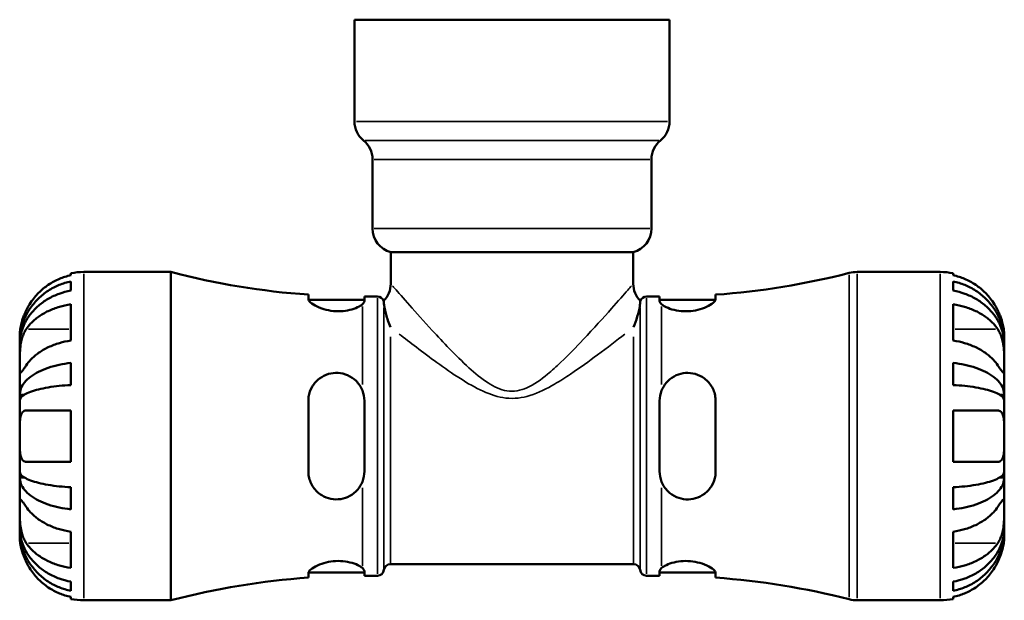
# Model space of a CAD drawing. Header units: millimetres. Extents: x 0 to 905, y 0 to 693.
# Tile 3 of 11: x 320 to 443, y 222 to 294. Entities that reach past the tile are written whole.
import ezdxf

# ---------------------------------------------------------------- set-up
doc = ezdxf.new("R2010")
doc.units = ezdxf.units.MM
doc.layers.add('Visible (ISO)', color=7, linetype='Continuous', lineweight=50)
doc.layers.add('Visible Narrow (ISO)', color=7, linetype='Continuous', lineweight=35)

msp = doc.modelspace()

# ---------------------------------------------------------------- linework, layer by layer
at = {"layer": 'Visible (ISO)'}
for p, q in [((362.01, 294.377), (401.389, 294.377)), ((362.01, 294.377), (362.01, 281.669)), ((401.389, 294.377), (401.389, 281.669)), ((364.282, 276.94), (364.282, 268.3)), ((399.117, 276.94), (399.117, 268.3)), ((366.554, 265.367), (396.845, 265.367)), ((366.554, 265.367), (366.554, 261.397)), ((396.845, 265.367), (396.845, 261.397)), ((326.6, 262.463), (326.6, 262.716)), ((328.2, 262.877), (339.1, 262.877)), ((339.1, 221.877), (339.1, 262.877)), ((424.821, 262.877), (435.2, 262.877)), ((436.8, 262.716), (436.8, 262.463)), ((326.6, 260.545), (326.6, 261.689)), ((436.8, 261.689), (436.8, 260.545)), ((356.26, 260.044), (356.26, 259.487)), ((363.26, 259.238), (363.26, 259.802)), ((363.26, 259.802), (364.89, 259.802)), ((398.51, 259.802), (400.14, 259.802)), ((400.14, 259.802), (400.14, 259.238)), ((407.14, 259.487), (407.14, 260.044)), ((326.6, 254.317), (326.6, 258.842)), ((356.274, 259.402), (363.26, 259.402)), ((400.14, 259.402), (407.126, 259.402)), ((436.8, 258.842), (436.8, 254.317)), ((320.2, 254.073), (320.2, 254.877)), ((443.2, 254.073), (443.2, 254.877)), ((320.2, 254.073), (320.207, 254.073)), ((320.2, 253.767), (320.2, 254.073)), ((320.2, 251.216), (320.2, 253.767)), ((443.2, 254.073), (443.192, 254.073)), ((443.2, 253.767), (443.2, 254.073)), ((443.2, 251.216), (443.2, 253.767)), ((320.2, 247.528), (320.2, 251.216)), ((326.6, 248.759), (326.6, 251.521)), ((436.8, 251.521), (436.8, 248.759)), ((443.2, 247.528), (443.2, 251.216)), ((320.2, 247.528), (320.759, 247.528)), ((320.2, 246.789), (320.2, 247.528)), ((443.2, 247.528), (442.641, 247.528)), ((443.2, 246.789), (443.2, 247.528)), ((320.2, 242.377), (320.2, 246.789)), ((356.26, 246.777), (356.26, 237.977)), ((363.26, 237.977), (363.26, 246.777)), ((400.14, 246.777), (400.14, 237.977)), ((407.14, 237.977), (407.14, 246.777)), ((443.2, 242.377), (443.2, 246.789)), ((326.6, 239.177), (326.6, 245.577)), ((436.8, 245.577), (436.8, 239.177)), ((320.2, 237.966), (320.2, 242.377)), ((443.2, 237.966), (443.2, 242.377)), ((320.2, 237.227), (320.2, 237.966)), ((443.2, 237.227), (443.2, 237.966)), ((320.2, 237.227), (320.759, 237.227)), ((320.2, 233.539), (320.2, 237.227)), ((443.2, 237.227), (442.641, 237.227)), ((443.2, 233.539), (443.2, 237.227)), ((326.6, 233.234), (326.6, 235.996)), ((436.8, 235.996), (436.8, 233.234)), ((320.2, 230.988), (320.2, 233.539)), ((443.2, 230.988), (443.2, 233.539)), ((320.2, 230.682), (320.2, 230.988)), ((320.2, 230.682), (320.207, 230.682)), ((320.2, 229.877), (320.2, 230.682)), ((326.6, 225.912), (326.6, 230.438)), ((436.8, 230.438), (436.8, 225.912)), ((443.2, 230.682), (443.192, 230.682)), ((443.2, 230.682), (443.2, 230.988)), ((443.2, 229.877), (443.2, 230.682)), ((366.517, 226.387), (396.882, 226.387)), ((356.26, 225.268), (356.26, 224.711)), ((356.274, 225.352), (363.26, 225.352)), ((363.26, 224.952), (363.26, 225.517)), ((400.14, 225.517), (400.14, 224.952)), ((400.14, 225.352), (407.126, 225.352)), ((407.14, 224.711), (407.14, 225.268)), ((326.6, 223.066), (326.6, 224.21)), ((363.26, 224.952), (364.89, 224.952)), ((398.51, 224.952), (400.14, 224.952)), ((436.8, 224.21), (436.8, 223.066)), ((326.6, 222.039), (326.6, 222.292)), ((328.2, 221.877), (339.1, 221.877)), ((424.821, 221.877), (435.2, 221.877)), ((436.8, 222.292), (436.8, 222.039))]:
    msp.add_line(p, q, dxfattribs=at)
for centre, radius, start, end in [((365.04, 281.669), 3.029, 180, 231.31781), ((398.36, 281.669), 3.029, 308.68219, 0), ((361.253, 276.94), 3.029, 0, 51.31781), ((402.146, 276.94), 3.029, 128.68219, 180), ((367.311, 268.3), 3.029, 180, 255.52249), ((396.088, 268.3), 3.029, 284.47751, 0), ((328.2, 254.877), 8, 90, 101.53696), ((363.01, 354.297), 94.495, 255.34315, 265.90374), ((400.39, 354.297), 94.495, 274.09626, 284.34723), ((424.821, 258.777), 4.1, 90, 104.34723), ((435.2, 254.877), 8, 78.46304, 90), ((363.525, 261.397), 3.029, 314.92482, 0), ((399.874, 261.397), 3.029, 180, 225.07518), ((364.89, 258.982), 0.82, 19.17955, 90), ((398.51, 258.982), 0.82, 90, 160.82045), ((366.517, 225.567), 0.82, 90, 172.81924), ((396.882, 225.567), 0.82, 7.18076, 90), ((364.89, 225.772), 0.82, 270, 352.81924), ((398.51, 225.772), 0.82, 187.18076, 270), ((363.01, 130.458), 94.495, 94.09626, 104.65685), ((400.39, 130.458), 94.495, 75.65277, 85.90374), ((328.2, 229.877), 8, 258.46304, 270), ((424.821, 225.977), 4.1, 255.65277, 270), ((435.2, 229.877), 8, 270, 281.53696)]:
    msp.add_arc(centre, radius, start, end, dxfattribs=at)
for points, knots in [([(326.6, 262.463), (326.092, 262.358), (325.596, 262.2), (324.7, 261.827), (324.221, 261.574), (323.328, 260.972), (322.913, 260.624), (322.213, 259.918), (321.864, 259.496), (321.357, 258.729), (321.173, 258.402), (321.017, 258.077)], [0.1517835, 0.1517835, 0.1517835, 0.1517835, 0.29453183, 0.29453183, 0.44272575, 0.44272575, 0.59091966, 0.59091966, 0.74090906, 0.74090906, 0.84386421, 0.84386421, 0.84386421, 0.84386421]), ([(442.382, 258.077), (442.226, 258.402), (442.042, 258.729), (441.535, 259.496), (441.186, 259.918), (440.486, 260.624), (440.071, 260.972), (439.178, 261.574), (438.699, 261.827), (437.804, 262.2), (437.308, 262.358), (436.8, 262.463)], [4.03217579, 4.03217579, 4.03217579, 4.03217579, 4.13513094, 4.13513094, 4.28512034, 4.28512034, 4.43331426, 4.43331426, 4.58150818, 4.58150818, 4.72425651, 4.72425651, 4.72425651, 4.72425651]), ([(320.2, 254.073), (320.2, 254.554), (320.248, 255.079), (320.459, 256.108), (320.621, 256.611), (321, 257.499), (321.251, 257.964), (321.85, 258.833), (322.197, 259.237), (322.896, 259.914), (323.311, 260.25), (324.206, 260.829), (324.685, 261.073), (325.585, 261.434), (326.086, 261.587), (326.6, 261.689)], [3.5727317, 3.5727317, 3.5727317, 3.5727317, 3.721745, 3.721745, 3.8707582, 3.8707582, 4.019183, 4.019183, 4.1676079, 4.1676079, 4.3157226, 4.3157226, 4.4638373, 4.4638373, 4.6079695, 4.6079695, 4.6079695, 4.6079695]), ([(436.8, 261.689), (437.313, 261.587), (437.814, 261.434), (438.714, 261.073), (439.193, 260.829), (440.088, 260.25), (440.504, 259.914), (441.202, 259.237), (441.549, 258.833), (442.148, 257.964), (442.399, 257.499), (442.778, 256.611), (442.94, 256.108), (443.151, 255.079), (443.2, 254.554), (443.2, 254.073)], [0.1517731, 0.1517731, 0.1517731, 0.1517731, 0.2959053, 0.2959053, 0.44402, 0.44402, 0.5921347, 0.5921347, 0.7405595, 0.7405595, 0.8889844, 0.8889844, 1.0379976, 1.0379976, 1.1870108, 1.1870108, 1.1870108, 1.1870108]), ([(326.6, 260.545), (326.086, 260.454), (325.585, 260.318), (324.685, 259.997), (324.206, 259.78), (323.311, 259.264), (322.896, 258.965), (322.197, 258.362), (321.85, 258.003), (321.251, 257.23), (321, 256.815), (320.621, 256.026), (320.459, 255.578), (320.248, 254.662), (320.2, 254.195), (320.2, 253.767)], [0.1517731, 0.1517731, 0.1517731, 0.1517731, 0.2959053, 0.2959053, 0.44402, 0.44402, 0.5921347, 0.5921347, 0.7405595, 0.7405595, 0.8889844, 0.8889844, 1.0379976, 1.0379976, 1.1870108, 1.1870108, 1.1870108, 1.1870108]), ([(443.2, 253.767), (443.2, 254.195), (443.151, 254.662), (442.94, 255.578), (442.778, 256.026), (442.399, 256.815), (442.148, 257.23), (441.549, 258.003), (441.202, 258.362), (440.504, 258.965), (440.088, 259.264), (439.193, 259.78), (438.714, 259.997), (437.814, 260.318), (437.313, 260.454), (436.8, 260.545)], [3.5727317, 3.5727317, 3.5727317, 3.5727317, 3.721745, 3.721745, 3.8707582, 3.8707582, 4.019183, 4.019183, 4.1676079, 4.1676079, 4.3157226, 4.3157226, 4.4638373, 4.4638373, 4.6079695, 4.6079695, 4.6079695, 4.6079695]), ([(321.017, 255.742), (321.173, 255.971), (321.357, 256.202), (321.864, 256.745), (322.213, 257.043), (322.913, 257.542), (323.328, 257.789), (324.221, 258.214), (324.7, 258.393), (325.596, 258.657), (326.092, 258.768), (326.6, 258.842)], [4.03217579, 4.03217579, 4.03217579, 4.03217579, 4.13513094, 4.13513094, 4.28512034, 4.28512034, 4.43331426, 4.43331426, 4.58150818, 4.58150818, 4.72425651, 4.72425651, 4.72425651, 4.72425651]), ([(363.01, 258.844), (362.865, 258.719), (362.66, 258.589), (362.133, 258.34), (361.805, 258.222), (361.082, 258.049), (360.7, 257.992), (359.891, 257.955), (359.48, 257.976), (358.667, 258.094), (358.279, 258.192), (357.513, 258.454), (357.158, 258.627), (356.608, 258.974), (356.416, 259.147), (356.281, 259.367), (356.26, 259.43), (356.26, 259.487)], [-1.0759468, -1.0759468, -1.0759468, -1.0759468, -0.9529932, -0.9529932, -0.8227318, -0.8227318, -0.7004306, -0.7004306, -0.5766393, -0.5766393, -0.4488477, -0.4488477, -0.2955245, -0.2955245, -0.141343, -0.141343, -0.0718968, -0.0718968, -0.0718968, -0.0718968]), ([(365.703, 258.922), (365.696, 259.041), (365.684, 259.124), (365.672, 259.205), (365.669, 259.224), (365.666, 259.243), (365.665, 259.248), (365.664, 259.251), (365.664, 259.252), (365.664, 259.252)], [0.48429163, 0.48429163, 0.48429163, 0.48429163, 0.61246161, 0.61246161, 0.67744322, 0.67744322, 0.7128735, 0.7128735, 0.73094059, 0.73094059, 0.73094059, 0.73094059]), ([(366.517, 255.984), (366.515, 255.988), (366.514, 255.991), (366.29, 256.566), (366.107, 257.084), (365.76, 258.293), (365.718, 258.69), (365.703, 258.922)], [-0.00201669, -0.00201669, -0.00201669, -0.00201669, 0, 0, 0.33346176, 0.33346176, 0.82648687, 0.82648687, 0.82648687, 0.82648687]), ([(397.696, 258.922), (397.69, 258.828), (397.679, 258.721), (397.556, 257.854), (397.182, 256.753), (396.885, 255.991), (396.884, 255.988), (396.882, 255.984)], [0, 0, 0, 0, 0.10165286, 0.10165286, 0.75476922, 0.75476922, 0.75774505, 0.75774505, 0.75774505, 0.75774505]), ([(397.735, 259.252), (397.735, 259.252), (397.735, 259.252), (397.735, 259.25), (397.734, 259.247), (397.732, 259.234), (397.73, 259.22), (397.721, 259.168), (397.714, 259.115), (397.703, 259.008), (397.699, 258.968), (397.696, 258.922)], [0.73094083, 0.73094083, 0.73094083, 0.73094083, 0.74178991, 0.74178991, 0.77445592, 0.77445592, 0.82787024, 0.82787024, 0.92898651, 0.92898651, 0.98136935, 0.98136935, 0.98136935, 0.98136935]), ([(407.14, 259.487), (407.14, 259.444), (407.127, 259.397), (407.038, 259.212), (406.886, 259.057), (406.426, 258.73), (406.111, 258.559), (405.403, 258.278), (405.026, 258.164), (404.237, 258.011), (403.838, 257.969), (403.018, 257.964), (402.612, 258.003), (401.841, 258.15), (401.488, 258.259), (400.841, 258.526), (400.569, 258.688), (400.39, 258.844)], [-1.0042895, -1.0042895, -1.0042895, -1.0042895, -0.9515751, -0.9515751, -0.8094851, -0.8094851, -0.6608785, -0.6608785, -0.5308716, -0.5308716, -0.4096258, -0.4096258, -0.2838324, -0.2838324, -0.152727, -0.152727, 0, 0, 0, 0]), ([(436.8, 258.842), (437.308, 258.768), (437.804, 258.657), (438.699, 258.393), (439.178, 258.214), (440.071, 257.789), (440.486, 257.542), (441.186, 257.043), (441.535, 256.745), (442.042, 256.202), (442.226, 255.971), (442.382, 255.742)], [0.1517835, 0.1517835, 0.1517835, 0.1517835, 0.29453183, 0.29453183, 0.44272575, 0.44272575, 0.59091966, 0.59091966, 0.74090906, 0.74090906, 0.84386421, 0.84386421, 0.84386421, 0.84386421]), ([(321.017, 258.077), (321.001, 258.044), (320.985, 258.011), (320.885, 257.796), (320.806, 257.613), (320.674, 257.278), (320.619, 257.126), (320.512, 256.803), (320.462, 256.634), (320.35, 256.206), (320.301, 255.962), (320.228, 255.484), (320.212, 255.272), (320.198, 254.961), (320.2, 254.877), (320.2, 254.877)], [-0.51941856, -0.51941856, -0.51941856, -0.51941856, -0.50814121, -0.50814121, -0.44746114, -0.44746114, -0.39689748, -0.39689748, -0.33842903, -0.33842903, -0.24344262, -0.24344262, -0.12683785, -0.12683785, 0, 0, 0, 0]), ([(443.2, 254.877), (443.2, 254.877), (443.2, 254.903), (443.198, 255.007), (443.196, 255.091), (443.178, 255.383), (443.154, 255.633), (443.061, 256.141), (443.011, 256.366), (442.9, 256.761), (442.849, 256.922), (442.74, 257.238), (442.681, 257.392), (442.545, 257.725), (442.467, 257.902), (442.382, 258.077)], [0, 0, 0, 0, 0.06960453, 0.06960453, 0.14559569, 0.14559569, 0.26884906, 0.26884906, 0.35168426, 0.35168426, 0.40551291, 0.40551291, 0.45571277, 0.45571277, 0.51333093, 0.51333093, 0.51333093, 0.51333093]), ([(320.2, 251.216), (320.2, 251.364), (320.199, 251.525), (320.2, 251.884), (320.202, 252.082), (320.213, 252.606), (320.226, 252.941), (320.288, 253.597), (320.333, 253.91), (320.446, 254.424), (320.502, 254.627), (320.633, 255.009), (320.706, 255.186), (320.859, 255.491), (320.936, 255.622), (321.017, 255.742)], [0, 0, 0, 0, 0.0626039, 0.0626039, 0.12946018, 0.12946018, 0.23227607, 0.23227607, 0.32766079, 0.32766079, 0.39439512, 0.39439512, 0.45981717, 0.45981717, 0.51643089, 0.51643089, 0.51643089, 0.51643089]), ([(442.382, 255.742), (442.45, 255.642), (442.514, 255.535), (442.661, 255.257), (442.738, 255.08), (442.873, 254.705), (442.931, 254.508), (443.045, 254.024), (443.092, 253.733), (443.169, 253.035), (443.186, 252.635), (443.201, 251.87), (443.2, 251.515), (443.2, 251.216)], [-0.51605321, -0.51605321, -0.51605321, -0.51605321, -0.46927389, -0.46927389, -0.40272959, -0.40272959, -0.33754407, -0.33754407, -0.24860938, -0.24860938, -0.12674173, -0.12674173, 0, 0, 0, 0]), ([(326.6, 254.317), (326.092, 254.243), (325.596, 254.131), (324.7, 253.868), (324.221, 253.689), (323.328, 253.263), (322.913, 253.017), (322.213, 252.518), (321.864, 252.219), (321.357, 251.677), (321.173, 251.446), (321.017, 251.216)], [0.1517835, 0.1517835, 0.1517835, 0.1517835, 0.29453183, 0.29453183, 0.44272575, 0.44272575, 0.59091966, 0.59091966, 0.74090906, 0.74090906, 0.84386421, 0.84386421, 0.84386421, 0.84386421]), ([(442.382, 251.216), (442.226, 251.446), (442.042, 251.677), (441.535, 252.219), (441.186, 252.518), (440.486, 253.017), (440.071, 253.263), (439.178, 253.689), (438.699, 253.868), (437.804, 254.131), (437.308, 254.243), (436.8, 254.317)], [4.03217579, 4.03217579, 4.03217579, 4.03217579, 4.13513094, 4.13513094, 4.28512034, 4.28512034, 4.43331426, 4.43331426, 4.58150818, 4.58150818, 4.72425651, 4.72425651, 4.72425651, 4.72425651]), ([(321.017, 251.216), (320.949, 251.117), (320.885, 251.023), (320.739, 250.811), (320.661, 250.701), (320.526, 250.516), (320.468, 250.442), (320.355, 250.313), (320.308, 250.276), (320.23, 250.284), (320.213, 250.366), (320.198, 250.681), (320.2, 250.918), (320.2, 251.216)], [-0.51605321, -0.51605321, -0.51605321, -0.51605321, -0.46927389, -0.46927389, -0.40272959, -0.40272959, -0.33754407, -0.33754407, -0.24860938, -0.24860938, -0.12674173, -0.12674173, 0, 0, 0, 0]), ([(320.2, 247.528), (320.2, 247.78), (320.248, 248.056), (320.459, 248.595), (320.621, 248.859), (321, 249.324), (321.251, 249.568), (321.85, 250.023), (322.197, 250.235), (322.896, 250.59), (323.311, 250.766), (324.206, 251.07), (324.685, 251.198), (325.585, 251.387), (326.086, 251.467), (326.6, 251.521)], [3.5727317, 3.5727317, 3.5727317, 3.5727317, 3.721745, 3.721745, 3.8707582, 3.8707582, 4.019183, 4.019183, 4.1676079, 4.1676079, 4.3157226, 4.3157226, 4.4638373, 4.4638373, 4.6079695, 4.6079695, 4.6079695, 4.6079695]), ([(436.8, 251.521), (437.313, 251.467), (437.814, 251.387), (438.714, 251.198), (439.193, 251.07), (440.088, 250.766), (440.504, 250.59), (441.202, 250.235), (441.549, 250.023), (442.148, 249.568), (442.399, 249.324), (442.778, 248.859), (442.94, 248.595), (443.151, 248.056), (443.2, 247.78), (443.2, 247.528)], [0.1517731, 0.1517731, 0.1517731, 0.1517731, 0.2959053, 0.2959053, 0.44402, 0.44402, 0.5921347, 0.5921347, 0.7405595, 0.7405595, 0.8889844, 0.8889844, 1.0379976, 1.0379976, 1.1870108, 1.1870108, 1.1870108, 1.1870108]), ([(443.2, 251.216), (443.2, 251.069), (443.2, 250.936), (443.199, 250.696), (443.197, 250.592), (443.187, 250.382), (443.173, 250.306), (443.111, 250.266), (443.066, 250.293), (442.953, 250.414), (442.897, 250.485), (442.767, 250.661), (442.693, 250.765), (442.54, 250.985), (442.464, 251.096), (442.382, 251.216)], [0, 0, 0, 0, 0.0626039, 0.0626039, 0.12946018, 0.12946018, 0.23227607, 0.23227607, 0.32766079, 0.32766079, 0.39439512, 0.39439512, 0.45981717, 0.45981717, 0.51643089, 0.51643089, 0.51643089, 0.51643089]), ([(356.26, 246.777), (356.26, 246.942), (356.271, 247.107), (356.359, 247.724), (356.511, 248.157), (356.975, 248.948), (357.29, 249.302), (357.998, 249.83), (358.375, 250.02), (359.164, 250.249), (359.564, 250.295), (360.384, 250.247), (360.79, 250.148), (361.56, 249.809), (361.913, 249.568), (362.559, 248.934), (362.83, 248.526), (363.01, 248.077)], [-1.0043373, -1.0043373, -1.0043373, -1.0043373, -0.953009, -0.953009, -0.8093359, -0.8093359, -0.6606769, -0.6606769, -0.5306534, -0.5306534, -0.4094018, -0.4094018, -0.2835892, -0.2835892, -0.1525391, -0.1525391, -0.0000482, -0.0000482, -0.0000482, -0.0000482]), ([(400.39, 248.077), (400.533, 248.434), (400.734, 248.767), (401.252, 249.369), (401.574, 249.634), (402.287, 250.03), (402.669, 250.165), (403.476, 250.298), (403.887, 250.292), (404.701, 250.139), (405.089, 249.989), (405.859, 249.528), (406.218, 249.193), (406.776, 248.404), (406.974, 247.951), (407.116, 247.241), (407.14, 247.01), (407.14, 246.777)], [-1.0736421, -1.0736421, -1.0736421, -1.0736421, -0.9521319, -0.9521319, -0.8236951, -0.8236951, -0.7012686, -0.7012686, -0.5775674, -0.5775674, -0.4501499, -0.4501499, -0.2967529, -0.2967529, -0.141994, -0.141994, -0.069566, -0.069566, -0.069566, -0.069566]), ([(326.6, 248.759), (326.086, 248.732), (325.585, 248.693), (324.685, 248.599), (324.206, 248.536), (323.311, 248.386), (322.896, 248.299), (322.197, 248.124), (321.85, 248.02), (321.251, 247.795), (321, 247.675), (320.621, 247.445), (320.459, 247.315), (320.248, 247.049), (320.2, 246.913), (320.2, 246.789)], [0.1517731, 0.1517731, 0.1517731, 0.1517731, 0.2959053, 0.2959053, 0.44402, 0.44402, 0.5921347, 0.5921347, 0.7405595, 0.7405595, 0.8889844, 0.8889844, 1.0379976, 1.0379976, 1.1870108, 1.1870108, 1.1870108, 1.1870108]), ([(443.2, 246.789), (443.2, 246.913), (443.151, 247.049), (442.94, 247.315), (442.778, 247.445), (442.399, 247.675), (442.148, 247.795), (441.549, 248.02), (441.202, 248.124), (440.504, 248.299), (440.088, 248.386), (439.193, 248.536), (438.714, 248.599), (437.814, 248.693), (437.313, 248.732), (436.8, 248.759)], [3.5727317, 3.5727317, 3.5727317, 3.5727317, 3.721745, 3.721745, 3.8707582, 3.8707582, 4.019183, 4.019183, 4.1676079, 4.1676079, 4.3157226, 4.3157226, 4.4638373, 4.4638373, 4.6079695, 4.6079695, 4.6079695, 4.6079695]), ([(320.2, 242.377), (320.2, 242.782), (320.198, 243.182), (320.21, 243.878), (320.222, 244.175), (320.28, 244.688), (320.324, 244.901), (320.436, 245.193), (320.491, 245.291), (320.622, 245.443), (320.695, 245.497), (320.851, 245.562), (320.931, 245.577), (321.017, 245.577)], [-2.21111993, -2.21111993, -2.21111993, -2.21111993, -2.0898399, -2.0898399, -1.98614814, -1.98614814, -1.88775858, -1.88775858, -1.81973063, -1.81973063, -1.75376732, -1.75376732, -1.69399568, -1.69399568, -1.69399568, -1.69399568]), ([(321.017, 245.577), (321.173, 245.577), (321.357, 245.577), (321.864, 245.577), (322.213, 245.577), (322.913, 245.577), (323.328, 245.577), (324.221, 245.577), (324.7, 245.577), (325.596, 245.577), (326.092, 245.577), (326.6, 245.577)], [4.03217579, 4.03217579, 4.03217579, 4.03217579, 4.13513094, 4.13513094, 4.28512034, 4.28512034, 4.43331426, 4.43331426, 4.58150818, 4.58150818, 4.72425651, 4.72425651, 4.72425651, 4.72425651]), ([(436.8, 245.577), (437.308, 245.577), (437.804, 245.577), (438.699, 245.577), (439.178, 245.577), (440.071, 245.577), (440.486, 245.577), (441.186, 245.577), (441.535, 245.577), (442.042, 245.577), (442.226, 245.577), (442.382, 245.577)], [0.1517835, 0.1517835, 0.1517835, 0.1517835, 0.29453183, 0.29453183, 0.44272575, 0.44272575, 0.59091966, 0.59091966, 0.74090906, 0.74090906, 0.84386421, 0.84386421, 0.84386421, 0.84386421]), ([(442.382, 245.577), (442.448, 245.577), (442.51, 245.569), (442.656, 245.524), (442.735, 245.477), (442.873, 245.341), (442.931, 245.254), (443.045, 245.002), (443.092, 244.823), (443.169, 244.323), (443.186, 243.982), (443.201, 243.218), (443.2, 242.8), (443.2, 242.377)], [-0.5159245, -0.5159245, -0.5159245, -0.5159245, -0.47074715, -0.47074715, -0.40311077, -0.40311077, -0.33740557, -0.33740557, -0.24866964, -0.24866964, -0.12673966, -0.12673966, 0, 0, 0, 0]), ([(321.017, 239.177), (320.952, 239.177), (320.889, 239.186), (320.743, 239.231), (320.664, 239.278), (320.527, 239.414), (320.469, 239.501), (320.355, 239.753), (320.308, 239.932), (320.23, 240.432), (320.213, 240.773), (320.198, 241.537), (320.2, 241.955), (320.2, 242.377)], [-0.5159245, -0.5159245, -0.5159245, -0.5159245, -0.47074715, -0.47074715, -0.40311077, -0.40311077, -0.33740557, -0.33740557, -0.24866964, -0.24866964, -0.12673966, -0.12673966, 0, 0, 0, 0]), ([(443.2, 242.377), (443.2, 241.973), (443.201, 241.573), (443.189, 240.877), (443.177, 240.58), (443.119, 240.067), (443.075, 239.854), (442.964, 239.562), (442.908, 239.464), (442.778, 239.312), (442.704, 239.258), (442.549, 239.192), (442.468, 239.177), (442.382, 239.177)], [-2.21111993, -2.21111993, -2.21111993, -2.21111993, -2.0898399, -2.0898399, -1.98614814, -1.98614814, -1.88775858, -1.88775858, -1.81973063, -1.81973063, -1.75376732, -1.75376732, -1.69399568, -1.69399568, -1.69399568, -1.69399568]), ([(326.6, 239.177), (326.092, 239.177), (325.596, 239.177), (324.7, 239.177), (324.221, 239.177), (323.328, 239.177), (322.913, 239.177), (322.213, 239.177), (321.864, 239.177), (321.357, 239.177), (321.173, 239.177), (321.017, 239.177)], [0.1517835, 0.1517835, 0.1517835, 0.1517835, 0.29453183, 0.29453183, 0.44272575, 0.44272575, 0.59091966, 0.59091966, 0.74090906, 0.74090906, 0.84386421, 0.84386421, 0.84386421, 0.84386421]), ([(442.382, 239.177), (442.226, 239.177), (442.042, 239.177), (441.535, 239.177), (441.186, 239.177), (440.486, 239.177), (440.071, 239.177), (439.178, 239.177), (438.699, 239.177), (437.804, 239.177), (437.308, 239.177), (436.8, 239.177)], [4.03217579, 4.03217579, 4.03217579, 4.03217579, 4.13513094, 4.13513094, 4.28512034, 4.28512034, 4.43331426, 4.43331426, 4.58150818, 4.58150818, 4.72425651, 4.72425651, 4.72425651, 4.72425651]), ([(320.2, 237.966), (320.2, 237.842), (320.248, 237.706), (320.459, 237.44), (320.621, 237.309), (321, 237.08), (321.251, 236.96), (321.85, 236.735), (322.197, 236.631), (322.896, 236.455), (323.311, 236.369), (324.206, 236.219), (324.685, 236.156), (325.585, 236.062), (326.086, 236.023), (326.6, 235.996)], [3.5727317, 3.5727317, 3.5727317, 3.5727317, 3.721745, 3.721745, 3.8707582, 3.8707582, 4.019183, 4.019183, 4.1676079, 4.1676079, 4.3157226, 4.3157226, 4.4638373, 4.4638373, 4.6079695, 4.6079695, 4.6079695, 4.6079695]), ([(363.01, 236.678), (362.865, 236.316), (362.66, 235.981), (362.133, 235.372), (361.805, 235.106), (361.082, 234.713), (360.7, 234.582), (359.891, 234.456), (359.48, 234.465), (358.667, 234.626), (358.279, 234.78), (357.514, 235.249), (357.158, 235.587), (356.608, 236.379), (356.416, 236.833), (356.281, 237.533), (356.26, 237.754), (356.26, 237.977)], [-1.0759469, -1.0759469, -1.0759469, -1.0759469, -0.9530232, -0.9530232, -0.8227386, -0.8227386, -0.7004373, -0.7004373, -0.5766462, -0.5766462, -0.4488551, -0.4488551, -0.2955312, -0.2955312, -0.1413466, -0.1413466, -0.0718968, -0.0718968, -0.0718968, -0.0718968]), ([(407.14, 237.977), (407.14, 237.808), (407.127, 237.639), (407.037, 237.023), (406.886, 236.595), (406.425, 235.808), (406.111, 235.454), (405.402, 234.926), (405.026, 234.736), (404.237, 234.506), (403.838, 234.46), (403.018, 234.508), (402.612, 234.606), (401.841, 234.944), (401.488, 235.185), (400.841, 235.82), (400.569, 236.229), (400.39, 236.678)], [-1.0043385, -1.0043385, -1.0043385, -1.0043385, -0.9516031, -0.9516031, -0.8094834, -0.8094834, -0.6608828, -0.6608828, -0.5308815, -0.5308815, -0.4096357, -0.4096357, -0.2838395, -0.2838395, -0.1527295, -0.1527295, -0.0000485, -0.0000485, -0.0000485, -0.0000485]), ([(436.8, 235.996), (437.313, 236.023), (437.814, 236.062), (438.714, 236.156), (439.193, 236.219), (440.088, 236.369), (440.504, 236.455), (441.202, 236.631), (441.549, 236.735), (442.148, 236.96), (442.399, 237.08), (442.778, 237.309), (442.94, 237.44), (443.151, 237.706), (443.2, 237.842), (443.2, 237.966)], [0.1517731, 0.1517731, 0.1517731, 0.1517731, 0.2959053, 0.2959053, 0.44402, 0.44402, 0.5921347, 0.5921347, 0.7405595, 0.7405595, 0.8889844, 0.8889844, 1.0379976, 1.0379976, 1.1870108, 1.1870108, 1.1870108, 1.1870108]), ([(326.6, 233.234), (326.086, 233.288), (325.585, 233.368), (324.685, 233.557), (324.206, 233.685), (323.311, 233.989), (322.896, 234.165), (322.197, 234.52), (321.85, 234.732), (321.251, 235.187), (321, 235.431), (320.621, 235.896), (320.459, 236.16), (320.248, 236.699), (320.2, 236.975), (320.2, 237.227)], [0.1517731, 0.1517731, 0.1517731, 0.1517731, 0.2959053, 0.2959053, 0.44402, 0.44402, 0.5921347, 0.5921347, 0.7405595, 0.7405595, 0.8889844, 0.8889844, 1.0379976, 1.0379976, 1.1870108, 1.1870108, 1.1870108, 1.1870108]), ([(443.2, 237.227), (443.2, 236.975), (443.151, 236.699), (442.94, 236.16), (442.778, 235.896), (442.399, 235.431), (442.148, 235.187), (441.549, 234.732), (441.202, 234.52), (440.504, 234.165), (440.088, 233.989), (439.193, 233.685), (438.714, 233.557), (437.814, 233.368), (437.313, 233.288), (436.8, 233.234)], [3.5727317, 3.5727317, 3.5727317, 3.5727317, 3.721745, 3.721745, 3.8707582, 3.8707582, 4.019183, 4.019183, 4.1676079, 4.1676079, 4.3157226, 4.3157226, 4.4638373, 4.4638373, 4.6079695, 4.6079695, 4.6079695, 4.6079695]), ([(320.2, 233.539), (320.2, 233.686), (320.199, 233.819), (320.2, 234.059), (320.202, 234.163), (320.213, 234.373), (320.226, 234.449), (320.288, 234.489), (320.333, 234.462), (320.446, 234.341), (320.502, 234.27), (320.633, 234.094), (320.706, 233.99), (320.859, 233.77), (320.936, 233.658), (321.017, 233.539)], [0, 0, 0, 0, 0.0626039, 0.0626039, 0.12946018, 0.12946018, 0.23227607, 0.23227607, 0.32766079, 0.32766079, 0.39439512, 0.39439512, 0.45981717, 0.45981717, 0.51643089, 0.51643089, 0.51643089, 0.51643089]), ([(442.382, 233.539), (442.45, 233.638), (442.514, 233.732), (442.661, 233.944), (442.738, 234.054), (442.873, 234.239), (442.931, 234.313), (443.045, 234.442), (443.092, 234.479), (443.169, 234.471), (443.186, 234.389), (443.201, 234.074), (443.2, 233.837), (443.2, 233.539)], [-0.51605321, -0.51605321, -0.51605321, -0.51605321, -0.46927389, -0.46927389, -0.40272959, -0.40272959, -0.33754407, -0.33754407, -0.24860938, -0.24860938, -0.12674173, -0.12674173, 0, 0, 0, 0]), ([(321.017, 229.013), (320.949, 229.113), (320.885, 229.22), (320.739, 229.497), (320.661, 229.674), (320.526, 230.05), (320.468, 230.247), (320.355, 230.731), (320.308, 231.022), (320.23, 231.72), (320.213, 232.12), (320.198, 232.885), (320.2, 233.24), (320.2, 233.539)], [-0.51605321, -0.51605321, -0.51605321, -0.51605321, -0.46927389, -0.46927389, -0.40272959, -0.40272959, -0.33754407, -0.33754407, -0.24860938, -0.24860938, -0.12674173, -0.12674173, 0, 0, 0, 0]), ([(321.017, 233.539), (321.173, 233.309), (321.357, 233.078), (321.864, 232.536), (322.213, 232.237), (322.913, 231.738), (323.328, 231.492), (324.221, 231.066), (324.7, 230.887), (325.596, 230.623), (326.092, 230.512), (326.6, 230.438)], [4.03217579, 4.03217579, 4.03217579, 4.03217579, 4.13513094, 4.13513094, 4.28512034, 4.28512034, 4.43331426, 4.43331426, 4.58150818, 4.58150818, 4.72425651, 4.72425651, 4.72425651, 4.72425651]), ([(436.8, 230.438), (437.308, 230.512), (437.804, 230.623), (438.699, 230.887), (439.178, 231.066), (440.071, 231.492), (440.486, 231.738), (441.186, 232.237), (441.535, 232.536), (442.042, 233.078), (442.226, 233.309), (442.382, 233.539)], [0.1517835, 0.1517835, 0.1517835, 0.1517835, 0.29453183, 0.29453183, 0.44272575, 0.44272575, 0.59091966, 0.59091966, 0.74090906, 0.74090906, 0.84386421, 0.84386421, 0.84386421, 0.84386421]), ([(443.2, 233.539), (443.2, 233.391), (443.2, 233.229), (443.199, 232.871), (443.197, 232.673), (443.187, 232.149), (443.173, 231.814), (443.111, 231.158), (443.066, 230.844), (442.953, 230.331), (442.897, 230.127), (442.767, 229.746), (442.693, 229.569), (442.54, 229.264), (442.464, 229.133), (442.382, 229.013)], [0, 0, 0, 0, 0.0626039, 0.0626039, 0.12946018, 0.12946018, 0.23227607, 0.23227607, 0.32766079, 0.32766079, 0.39439512, 0.39439512, 0.45981717, 0.45981717, 0.51643089, 0.51643089, 0.51643089, 0.51643089]), ([(320.2, 230.988), (320.2, 230.56), (320.248, 230.093), (320.459, 229.177), (320.621, 228.729), (321, 227.939), (321.251, 227.525), (321.85, 226.752), (322.197, 226.393), (322.896, 225.79), (323.311, 225.491), (324.206, 224.975), (324.685, 224.758), (325.585, 224.437), (326.086, 224.301), (326.6, 224.21)], [3.5727317, 3.5727317, 3.5727317, 3.5727317, 3.721745, 3.721745, 3.8707582, 3.8707582, 4.019183, 4.019183, 4.1676079, 4.1676079, 4.3157226, 4.3157226, 4.4638373, 4.4638373, 4.6079695, 4.6079695, 4.6079695, 4.6079695]), ([(326.6, 223.066), (326.086, 223.168), (325.585, 223.321), (324.685, 223.682), (324.206, 223.926), (323.311, 224.505), (322.896, 224.841), (322.197, 225.518), (321.85, 225.922), (321.251, 226.791), (321, 227.256), (320.621, 228.143), (320.459, 228.647), (320.248, 229.676), (320.2, 230.201), (320.2, 230.682)], [0.1517731, 0.1517731, 0.1517731, 0.1517731, 0.2959053, 0.2959053, 0.44402, 0.44402, 0.5921347, 0.5921347, 0.7405595, 0.7405595, 0.8889844, 0.8889844, 1.0379976, 1.0379976, 1.1870108, 1.1870108, 1.1870108, 1.1870108]), ([(436.8, 224.21), (437.313, 224.301), (437.814, 224.437), (438.714, 224.758), (439.193, 224.975), (440.088, 225.491), (440.504, 225.79), (441.202, 226.393), (441.549, 226.752), (442.148, 227.525), (442.399, 227.939), (442.778, 228.729), (442.94, 229.177), (443.151, 230.093), (443.2, 230.56), (443.2, 230.988)], [0.1517731, 0.1517731, 0.1517731, 0.1517731, 0.2959053, 0.2959053, 0.44402, 0.44402, 0.5921347, 0.5921347, 0.7405595, 0.7405595, 0.8889844, 0.8889844, 1.0379976, 1.0379976, 1.1870108, 1.1870108, 1.1870108, 1.1870108]), ([(443.2, 230.682), (443.2, 230.201), (443.151, 229.676), (442.94, 228.647), (442.778, 228.143), (442.399, 227.256), (442.148, 226.791), (441.549, 225.922), (441.202, 225.518), (440.504, 224.841), (440.088, 224.505), (439.193, 223.926), (438.714, 223.682), (437.814, 223.321), (437.313, 223.168), (436.8, 223.066)], [3.5727317, 3.5727317, 3.5727317, 3.5727317, 3.721745, 3.721745, 3.8707582, 3.8707582, 4.019183, 4.019183, 4.1676079, 4.1676079, 4.3157226, 4.3157226, 4.4638373, 4.4638373, 4.6079695, 4.6079695, 4.6079695, 4.6079695]), ([(320.2, 229.877), (320.2, 229.877), (320.198, 229.801), (320.21, 229.525), (320.222, 229.347), (320.28, 228.916), (320.324, 228.671), (320.436, 228.214), (320.491, 228.018), (320.622, 227.619), (320.695, 227.42), (320.851, 227.037), (320.931, 226.856), (321.017, 226.677)], [-2.21111993, -2.21111993, -2.21111993, -2.21111993, -2.0898399, -2.0898399, -1.98614814, -1.98614814, -1.88775858, -1.88775858, -1.81973063, -1.81973063, -1.75376732, -1.75376732, -1.69399568, -1.69399568, -1.69399568, -1.69399568]), ([(326.6, 225.912), (326.092, 225.987), (325.596, 226.098), (324.7, 226.362), (324.221, 226.541), (323.328, 226.966), (322.913, 227.213), (322.213, 227.712), (321.864, 228.01), (321.357, 228.553), (321.173, 228.784), (321.017, 229.013)], [0.1517835, 0.1517835, 0.1517835, 0.1517835, 0.29453183, 0.29453183, 0.44272575, 0.44272575, 0.59091966, 0.59091966, 0.74090906, 0.74090906, 0.84386421, 0.84386421, 0.84386421, 0.84386421]), ([(442.382, 229.013), (442.226, 228.784), (442.042, 228.553), (441.535, 228.01), (441.186, 227.712), (440.486, 227.213), (440.071, 226.966), (439.178, 226.541), (438.699, 226.362), (437.804, 226.098), (437.308, 225.987), (436.8, 225.912)], [4.03217579, 4.03217579, 4.03217579, 4.03217579, 4.13513094, 4.13513094, 4.28512034, 4.28512034, 4.43331426, 4.43331426, 4.58150818, 4.58150818, 4.72425651, 4.72425651, 4.72425651, 4.72425651]), ([(442.382, 226.677), (442.448, 226.813), (442.51, 226.951), (442.656, 227.296), (442.735, 227.502), (442.873, 227.904), (442.931, 228.097), (443.045, 228.532), (443.092, 228.763), (443.169, 229.25), (443.186, 229.476), (443.201, 229.794), (443.2, 229.877), (443.2, 229.877)], [-0.5159245, -0.5159245, -0.5159245, -0.5159245, -0.47074715, -0.47074715, -0.40311077, -0.40311077, -0.33740557, -0.33740557, -0.24866964, -0.24866964, -0.12673966, -0.12673966, 0, 0, 0, 0]), ([(321.017, 226.677), (321.173, 226.353), (321.357, 226.026), (321.864, 225.259), (322.213, 224.837), (322.913, 224.131), (323.328, 223.782), (324.221, 223.181), (324.7, 222.928), (325.596, 222.555), (326.092, 222.397), (326.6, 222.292)], [4.03217579, 4.03217579, 4.03217579, 4.03217579, 4.13513094, 4.13513094, 4.28512034, 4.28512034, 4.43331426, 4.43331426, 4.58150818, 4.58150818, 4.72425651, 4.72425651, 4.72425651, 4.72425651]), ([(356.26, 225.268), (356.26, 225.31), (356.271, 225.356), (356.359, 225.54), (356.511, 225.697), (356.975, 226.025), (357.29, 226.196), (357.998, 226.478), (358.375, 226.592), (359.164, 226.744), (359.564, 226.786), (360.384, 226.791), (360.79, 226.752), (361.56, 226.604), (361.913, 226.496), (362.559, 226.228), (362.83, 226.066), (363.01, 225.911)], [-1.0043373, -1.0043373, -1.0043373, -1.0043373, -0.953009, -0.953009, -0.8093359, -0.8093359, -0.6606769, -0.6606769, -0.5306534, -0.5306534, -0.4094018, -0.4094018, -0.2835892, -0.2835892, -0.1525391, -0.1525391, -0.0000482, -0.0000482, -0.0000482, -0.0000482]), ([(400.39, 225.911), (400.533, 226.035), (400.734, 226.163), (401.252, 226.409), (401.574, 226.526), (402.287, 226.701), (402.669, 226.759), (403.476, 226.801), (403.887, 226.782), (404.701, 226.667), (405.089, 226.572), (405.859, 226.312), (406.218, 226.14), (406.776, 225.792), (406.974, 225.618), (407.116, 225.394), (407.14, 225.328), (407.14, 225.268)], [-1.0736421, -1.0736421, -1.0736421, -1.0736421, -0.9521319, -0.9521319, -0.8236951, -0.8236951, -0.7012686, -0.7012686, -0.5775674, -0.5775674, -0.4501499, -0.4501499, -0.2967529, -0.2967529, -0.141994, -0.141994, -0.069566, -0.069566, -0.069566, -0.069566]), ([(436.8, 222.292), (437.308, 222.397), (437.804, 222.555), (438.699, 222.928), (439.178, 223.181), (440.071, 223.782), (440.486, 224.131), (441.186, 224.837), (441.535, 225.259), (442.042, 226.026), (442.226, 226.353), (442.382, 226.677)], [0.1517835, 0.1517835, 0.1517835, 0.1517835, 0.29453183, 0.29453183, 0.44272575, 0.44272575, 0.59091966, 0.59091966, 0.74090906, 0.74090906, 0.84386421, 0.84386421, 0.84386421, 0.84386421])]:
    msp.add_open_spline(points, degree=3, knots=knots, dxfattribs=at)
for points in [[(363.26, 259.238), (363.26, 259.126), (363.176, 258.989), (363.01, 258.844)], [(400.39, 258.844), (400.223, 258.989), (400.14, 259.126), (400.14, 259.238)], [(363.01, 248.077), (363.176, 247.659), (363.26, 247.207), (363.26, 246.777)], [(400.14, 246.777), (400.14, 247.207), (400.223, 247.659), (400.39, 248.077)], [(363.26, 237.977), (363.26, 237.548), (363.176, 237.096), (363.01, 236.678)], [(400.39, 236.678), (400.223, 237.096), (400.14, 237.548), (400.14, 237.977)], [(363.01, 225.911), (363.176, 225.766), (363.26, 225.629), (363.26, 225.517)], [(400.14, 225.517), (400.14, 225.629), (400.223, 225.766), (400.39, 225.911)]]:
    msp.add_open_spline(points, degree=3, dxfattribs=at)
at = {"layer": 'Visible Narrow (ISO)'}
for p, q in [((362.253, 281.669), (401.146, 281.669)), ((400.024, 279.304), (363.375, 279.304)), ((398.902, 276.94), (364.497, 276.94)), ((364.497, 268.3), (398.902, 268.3)), ((328.2, 222.13), (328.2, 262.625)), ((423.805, 222.256), (423.805, 262.499)), ((424.821, 262.625), (424.821, 222.13)), ((435.2, 222.13), (435.2, 262.625)), ((364.89, 225.167), (364.89, 259.588)), ((398.51, 259.588), (398.51, 225.167)), ((363.01, 248.815), (363.01, 258.57)), ((365.703, 225.858), (365.703, 258.388)), ((397.696, 258.388), (397.696, 225.858)), ((400.39, 248.815), (400.39, 258.57)), ((321.296, 255.742), (326.32, 255.742)), ((366.517, 254.786), (366.517, 226.521)), ((396.882, 226.521), (396.882, 254.786)), ((442.103, 255.742), (437.079, 255.742)), ((363.01, 226.185), (363.01, 235.94)), ((400.39, 226.185), (400.39, 235.94)), ((321.296, 229.013), (326.32, 229.013)), ((442.103, 229.013), (437.079, 229.013))]:
    msp.add_line(p, q, dxfattribs=at)
for points, knots in [([(396.61, 261.127), (396.499, 261), (396.349, 260.828), (395.683, 260.068), (394.972, 259.258), (393.115, 257.171), (391.915, 255.836), (389.723, 253.507), (388.79, 252.54), (387.262, 251.084), (386.707, 250.578), (385.33, 249.442), (384.482, 248.818), (382.765, 248.059), (381.907, 247.899), (380.235, 248.166), (379.443, 248.558), (377.86, 249.581), (377.076, 250.242), (375.472, 251.694), (374.664, 252.5), (373.14, 254.07), (372.423, 254.836), (370.691, 256.717), (369.729, 257.793), (368.117, 259.61), (367.466, 260.353), (366.949, 260.944), (366.861, 261.045), (366.789, 261.127)], [2.9008954, 2.9008954, 2.9008954, 2.9008954, 3.0924644, 3.0924644, 3.5908053, 3.5908053, 4.181789, 4.181789, 4.5769041, 4.5769041, 4.7920777, 4.7920777, 5.087511, 5.087511, 5.3367023, 5.3367023, 5.5866862, 5.5866862, 5.876627, 5.876627, 6.2075717, 6.2075717, 6.5292496, 6.5292496, 7.0303115, 7.0303115, 7.5239334, 7.5239334, 7.6481209, 7.6481209, 7.6481209, 7.6481209]), ([(367.605, 255.129), (368.272, 254.609), (368.993, 254.05), (370.568, 252.851), (371.428, 252.208), (373.257, 250.888), (374.226, 250.211), (376.151, 248.989), (377.092, 248.434), (378.992, 247.573), (379.942, 247.244), (381.949, 247.02), (382.979, 247.154), (385.039, 247.792), (386.056, 248.317), (387.708, 249.272), (388.374, 249.697), (390.208, 250.922), (391.327, 251.734), (393.618, 253.44), (394.771, 254.329), (395.794, 255.129)], [-6.8308473, -6.8308473, -6.8308473, -6.8308473, -6.5292496, -6.5292496, -6.2075717, -6.2075717, -5.876627, -5.876627, -5.5866862, -5.5866862, -5.3367023, -5.3367023, -5.087511, -5.087511, -4.7920777, -4.7920777, -4.5769041, -4.5769041, -4.181789, -4.181789, -3.7181686, -3.7181686, -3.7181686, -3.7181686])]:
    msp.add_open_spline(points, degree=3, knots=knots, dxfattribs=at)

doc.saveas('drawing.dxf')
